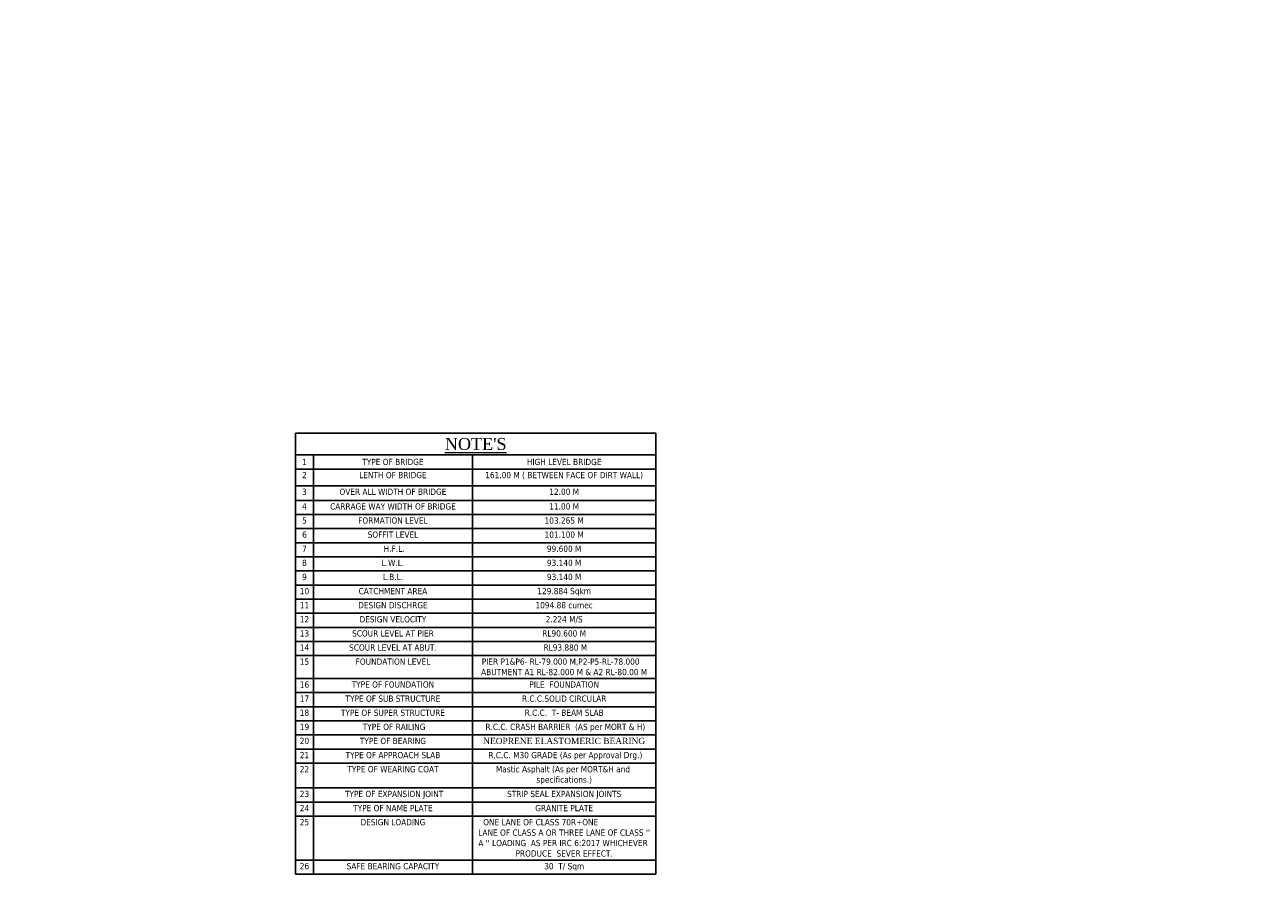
# Model space of a CAD drawing. Header units: millimetres. Extents: x -20950785 to 389010297, y -11535949 to 14056629.
# Tile 100 of 256: x 10615866 to 10830378, y -1669877 to -1522849. Entities that reach past the tile are written whole.
import ezdxf

# ---------------------------------------------------------------- set-up
doc = ezdxf.new("R2010")
doc.units = ezdxf.units.MM
doc.header["$LTSCALE"] = 60
doc.header["$MEASUREMENT"] = 0
doc.styles.add('style1', font='txt.shx', dxfattribs={"height": 1})

# ---------------------------------------------------------------- blocks, each defined once
blk = doc.blocks.new('*T488')
at = {"color": 0, "linetype": 'ByBlock', "lineweight": -2, "ltscale": 2, "transparency": 16777216}
for p, q in [((0, 0), (62397, 0)), ((0, 0), (0, -76345)), ((62397, 0), (62397, -76345)), ((0, -3775), (62397, -3775)), ((3081, -3775), (3081, -76345)), ((30653, -3775), (30653, -76345)), ((0, -6218), (62397, -6218)), ((0, -9100), (62397, -9100)), ((0, -11637), (62397, -11637)), ((0, -14080), (62397, -14080)), ((0, -16522), (62397, -16522)), ((0, -18965), (62397, -18965)), ((0, -21407), (62397, -21407)), ((0, -23850), (62397, -23850)), ((0, -26292), (62397, -26292)), ((0, -28735), (62397, -28735)), ((0, -31177), (62397, -31177)), ((0, -33620), (62397, -33620)), ((0, -36063), (62397, -36063)), ((0, -38505), (62397, -38505)), ((0, -42465), (62397, -42465)), ((0, -44908), (62397, -44908)), ((0, -47350), (62397, -47350)), ((0, -49793), (62397, -49793)), ((0, -52235), (62397, -52235)), ((0, -54678), (62397, -54678)), ((0, -57121), (62397, -57121)), ((0, -61411), (62397, -61411)), ((0, -63853), (62397, -63853)), ((0, -66296), (62397, -66296)), ((0, -73902), (62397, -73902)), ((0, -76345), (62397, -76345))]:
    blk.add_line(p, q, dxfattribs=at)
at = {"color": 0, "linetype": 'Continuous', "lineweight": 9, "ltscale": 2, "transparency": 16777216}
for s, insert, char_height, width, attachment_point in [("{\\fTimes New Roman|b0|i0|c0|p18;\\L\\C256;NOTE'S}", (31198, -1888), 2081.86, 61397.39, 5), ('{\\fTahoma|b0|i0|c0|p34;\\C256;1', (1541, -4996), 1082.46, 2081.86, 5), ('{\\fTahoma|b0|i0|c0|p34;\\C256;TYPE OF BRIDGE}', (16867, -4996), 1082.46, 26572.92, 5), ('{\\fTahoma|b0|i0|c0|p34;\\C256;HIGH LEVEL BRIDGE}', (46525, -4996), 1082.46, 30744.04, 5), ('{\\fTahoma|b0|i0|c0|p34;\\C256;2', (1541, -6717), 1082.46, 2081.86, 2), ('{\\fTahoma|b0|i0|c0|p34;\\C256;LENTH OF BRIDGE }', (16867, -6717), 1082.46, 26572.92, 2), ('{\\fTahoma|b0|i0|c0|p34;\\C256;161.00 M ( BETWEEN FACE OF DIRT WALL)  }', (46525, -6717), 1082.46, 30744.04, 2), ('{\\fTahoma|b0|i0|c0|p34;\\C256;3', (1541, -9599), 1082.46, 2081.86, 2), ('{\\fTahoma|b0|i0|c0|p34;\\C256;OVER ALL WIDTH OF BRIDGE}', (16867, -9599), 1082.46, 26572.92, 2), ('{\\fTahoma|b0|i0|c0|p34;\\C256;12.00 M}', (46525, -9599), 1082.46, 30744.04, 2), ('{\\fTahoma|b0|i0|c0|p34;\\C256;4', (1541, -12137), 1082.46, 2081.86, 2), ('{\\fTahoma|b0|i0|c0|p34;\\C256;CARRAGE WAY WIDTH OF BRIDGE }', (16867, -12137), 1082.46, 26572.92, 2), ('{\\fTahoma|b0|i0|c0|p34;\\C256;11.00 M}', (46525, -12137), 1082.46, 30744.04, 2), ('{\\fTahoma|b0|i0|c0|p34;\\C256;5', (1541, -14579), 1082.46, 2081.86, 2), ('{\\fTahoma|b0|i0|c0|p34;\\C256;FORMATION LEVEL   }', (16867, -14579), 1082.46, 26572.92, 2), ('{\\fTahoma|b0|i0|c0|p34;\\C256;103.265 M}', (46525, -14579), 1082.46, 30744.04, 2), ('{\\fTahoma|b0|i0|c0|p34;\\C256;6', (1541, -17022), 1082.46, 2081.86, 2), ('{\\fTahoma|b0|i0|c0|p34;\\C256;SOFFIT LEVEL}', (16867, -17022), 1082.46, 26572.92, 2), ('{\\fTahoma|b0|i0|c0|p34;\\C256;101.100 M}', (46525, -17022), 1082.46, 30744.04, 2), ('{\\fTahoma|b0|i0|c0|p34;\\C256;7', (1541, -19464), 1082.46, 2081.86, 2), ('{\\fTahoma|b0|i0|c0|p34;\\C256; H.F.L. }', (16867, -19464), 1082.46, 26572.92, 2), ('{\\fTahoma|b0|i0|c0|p34;\\C256;99.600 M}', (46525, -19464), 1082.46, 30744.04, 2), ('{\\fTahoma|b0|i0|c0|p34;\\C256;8', (1541, -21907), 1082.46, 2081.86, 2), ('{\\fTahoma|b0|i0|c0|p34;\\C256;L.W.L.  }', (16867, -21907), 1082.46, 26572.92, 2), ('{\\fTahoma|b0|i0|c0|p34;\\C256;93.140 M}', (46525, -21907), 1082.46, 30744.04, 2), ('{\\fTahoma|b0|i0|c0|p34;\\C256;9', (1541, -24349), 1082.46, 2081.86, 2), ('{\\fTahoma|b0|i0|c0|p34;\\C256;L.B.L.  }', (16867, -24349), 1082.46, 26572.92, 2), ('{\\fTahoma|b0|i0|c0|p34;\\C256;93.140 M}', (46525, -24349), 1082.46, 30744.04, 2), ('{\\fTahoma|b0|i0|c0|p34;\\C256;10', (1541, -26792), 1082.46, 2081.86, 2), ('{\\fTahoma|b0|i0|c0|p34;\\C256;CATCHMENT AREA}', (16867, -26792), 1082.46, 26572.92, 2), ('{\\fTahoma|b0|i0|c0|p34;\\C256;129.884 Sqkm }', (46525, -26792), 1082.46, 30744.04, 2), ('{\\fTahoma|b0|i0|c0|p34;\\C256;11', (1541, -29235), 1082.46, 2081.86, 2), ('{\\fTahoma|b0|i0|c0|p34;\\C256;DESIGN DISCHRGE }', (16867, -29235), 1082.46, 26572.92, 2), ('{\\fTahoma|b0|i0|c0|p34;\\C256;1094.88 cumec}', (46525, -29235), 1082.46, 30744.04, 2), ('{\\fTahoma|b0|i0|c0|p34;\\C256;12', (1541, -31677), 1082.46, 2081.86, 2), ('{\\fTahoma|b0|i0|c0|p34;\\C256;DESIGN VELOCITY}', (16867, -31677), 1082.46, 26572.92, 2), ('{\\fTahoma|b0|i0|c0|p34;\\C256;2.224 M/S}', (46525, -31677), 1082.46, 30744.04, 2), ('{\\fTahoma|b0|i0|c0|p34;\\C256;13', (1541, -34120), 1082.46, 2081.86, 2), ('{\\fTahoma|b0|i0|c0|p34;\\C256;SCOUR LEVEL AT PIER}', (16867, -34120), 1082.46, 26572.92, 2), ('{\\fTahoma|b0|i0|c0|p34;\\C256;RL90.600 M}', (46525, -34120), 1082.46, 30744.04, 2), ('{\\fTahoma|b0|i0|c0|p34;\\C256;14', (1541, -36562), 1082.46, 2081.86, 2), ('{\\fTahoma|b0|i0|c0|p34;\\C256;SCOUR LEVEL AT ABUT.}', (16867, -36562), 1082.46, 26572.92, 2), ('{\\fTahoma|b0|i0|c0|p34;\\C256; RL93.880 M}', (46525, -36562), 1082.46, 30744.04, 2), ('{\\fTahoma|b0|i0|c0|p34;\\C256;15', (1541, -39005), 1082.46, 2081.86, 2), ('{\\fTahoma|b0|i0|c0|p34;\\C256;FOUNDATION LEVEL}', (16867, -39005), 1082.46, 26572.92, 2), ('{\\fTahoma|b0|i0|c0|p34;\\C256;PIER P1&P6- RL-79.000 M,P2-P5-RL-78.000    ABUTMENT A1 RL-82.000 M & A2 RL-80.00 M}', (46525, -39005), 1082.456, 30744.04, 2), ('{\\fTahoma|b0|i0|c0|p34;\\C256;16', (1541, -42965), 1082.46, 2081.86, 2), ('{\\fTahoma|b0|i0|c0|p34;\\C256;TYPE OF FOUNDATION}', (16867, -42965), 1082.46, 26572.92, 2), ('{\\fTahoma|b0|i0|c0|p34;\\C256;PILE  FOUNDATION }', (46525, -42965), 1082.46, 30744.04, 2), ('{\\fTahoma|b0|i0|c0|p34;\\C256;17', (1541, -45407), 1082.46, 2081.86, 2), ('{\\fTahoma|b0|i0|c0|p34;\\C256;TYPE OF SUB STRUCTURE }', (16867, -45407), 1082.46, 26572.92, 2), ('{\\fTahoma|b0|i0|c0|p34;\\C256;R.C.C.SOLID CIRCULAR}', (46525, -45407), 1082.46, 30744.04, 2), ('{\\fTahoma|b0|i0|c0|p34;\\C256;18', (1541, -47850), 1082.46, 2081.86, 2), ('{\\fTahoma|b0|i0|c0|p34;\\C256;TYPE OF SUPER STRUCTURE }', (16867, -47850), 1082.46, 26572.92, 2), ('{\\fTahoma|b0|i0|c0|p34;\\C256;R.C.C.  T- BEAM SLAB }', (46525, -47850), 1082.46, 30744.04, 2), ('{\\fTahoma|b0|i0|c0|p34;\\C256;19', (1541, -50293), 1082.46, 2081.86, 2), ('{\\fTahoma|b0|i0|c0|p34;\\C256; TYPE OF RAILING}', (16867, -50293), 1082.46, 26572.92, 2), ('{\\fTahoma|b0|i0|c0|p34;\\C256; R.C.C. CRASH BARRIER  (AS per MORT & H)}', (46525, -50293), 1082.46, 30744.04, 2), ('{\\fTahoma|b0|i0|c0|p34;\\C256;20', (1541, -52735), 1082.46, 2081.86, 2), ('{\\fTahoma|b0|i0|c0|p34;\\C256;TYPE OF BEARING   }', (16867, -52735), 1082.46, 26572.92, 2), ('{\\fTimes New Roman|b0|i0|c0|p18;\\C256;NEOPRENE ELASTOMERIC BEARING}', (46525, -52735), 1082.46, 30744.04, 2), ('{\\fTahoma|b0|i0|c0|p34;\\C256;21', (1541, -55178), 1082.46, 2081.86, 2), ('{\\fTahoma|b0|i0|c0|p34;\\C256;TYPE OF APPROACH SLAB }', (16867, -55178), 1082.46, 26572.92, 2), ('{\\fTahoma|b0|i0|c0|p34;\\C256; R.C.C. M30 GRADE (As per Approval Drg.)}', (46525, -55178), 1082.46, 30744.04, 2), ('{\\fTahoma|b0|i0|c0|p34;\\C256;22', (1541, -57620), 1082.46, 2081.86, 2), ('{\\fTahoma|b0|i0|c0|p34;\\C256;TYPE OF WEARING COAT}', (16867, -57620), 1082.46, 26572.92, 2), ('{\\fTahoma|b0|i0|c0|p34;\\C256;Mastic Asphalt (As per MORT&H and  specifications.)}', (46525, -57620), 1082.46, 30744.04, 2), ('{\\fTahoma|b0|i0|c0|p34;\\C256;23', (1541, -61910), 1082.46, 2081.86, 2), ('{\\fTahoma|b0|i0|c0|p34;\\C256; TYPE OF EXPANSION JOINT}', (16867, -61910), 1082.46, 26572.92, 2), ('{\\fTahoma|b0|i0|c0|p34;\\C256;STRIP SEAL EXPANSION JOINTS}', (46525, -61910), 1082.46, 30744.04, 2), ('{\\fTahoma|b0|i0|c0|p34;\\C256;24', (1541, -64353), 1082.46, 2081.86, 2), ('{\\fTahoma|b0|i0|c0|p34;\\C256;TYPE OF NAME PLATE   }', (16867, -64353), 1082.46, 26572.92, 2), ('{\\fTahoma|b0|i0|c0|p34;\\C256;GRANITE PLATE}', (46525, -64353), 1082.46, 30744.04, 2), ('{\\fTahoma|b0|i0|c0|p34;\\C256;25', (1541, -66795), 1082.46, 2081.86, 2), ('{\\fTahoma|b0|i0|c0|p34;\\C256;DESIGN LOADING}', (16867, -66795), 1082.46, 26572.92, 2), ("{\\fTahoma|b0|i0|c0|p34;\\C256;ONE LANE OF CLASS 70R+ONE                     LANE OF CLASS A OR THREE LANE OF CLASS '' A '' LOADING  AS PER IRC 6:2017 WHICHEVER  PRODUCE  SEVER EFFECT.}", (46525, -66795), 1082.456, 30744.04, 2), ('{\\fTahoma|b0|i0|c0|p34;\\C256;26', (1541, -74402), 1082.46, 2081.86, 2), ('{\\fTahoma|b0|i0|c0|p34;\\C256;SAFE BEARING CAPACITY }', (16867, -74402), 1082.46, 26572.92, 2), ('{\\fTahoma|b0|i0|c0|p34;\\C256;30  T/ Sqm}', (46525, -74402), 1082.46, 30744.04, 2)]:
    blk.add_mtext(s, dxfattribs=dict(at, insert=insert, char_height=char_height, width=width, attachment_point=attachment_point))

msp = doc.modelspace()

# ---------------------------------------------------------------- block references
msp.add_blockref('*T488', (10662768.32, -1593531.73))

# ---------------------------------------------------------------- texts
at = {"linetype": 'Continuous', "lineweight": 9, "char_height": 750, "attachment_point": 1}
for s, insert, width in [('\\pi3313.63157;{\\fTimes New Roman|b0|i0|c0|p18;medium \\P\\pi1814.9834;compacted soil\\H1.00001x;\\P\\pi0;      }', (10498330.15, -1522913.25, -17483.87), 10242.62), ('\\pi3313.63157;{\\fTimes New Roman|b0|i0|c0|p18;medium \\P\\pi1814.9834;compacted soil\\H1.00001x;\\P\\pi0;      }', (10471525.12, -1523931.04, -17483.87), 10242.62), ('\\pi2917.05681;{\\fTimes New Roman|b0|i0|c0|p18;\\LCertified that the boring details  shown are correct.}', (10475118.14, -1543620.32, -17483.87), 28256.2477)]:
    msp.add_mtext(s, dxfattribs=dict(at, insert=insert, width=width))
at = {"linetype": 'Continuous', "lineweight": 9, "insert": (10046282.47, -1573923.48), "char_height": 750, "width": 22678.6984, "attachment_point": 1, "style": 'style1'}
msp.add_mtext('\\pi6024.46095;{\\fTimes New Roman|b0|i0|c0|p18;\\LELEVATION OF PIER \\P\\pi3569.25186;ALONG CURRENT DIRECTION  }', dxfattribs=at)

doc.saveas('drawing.dxf')
